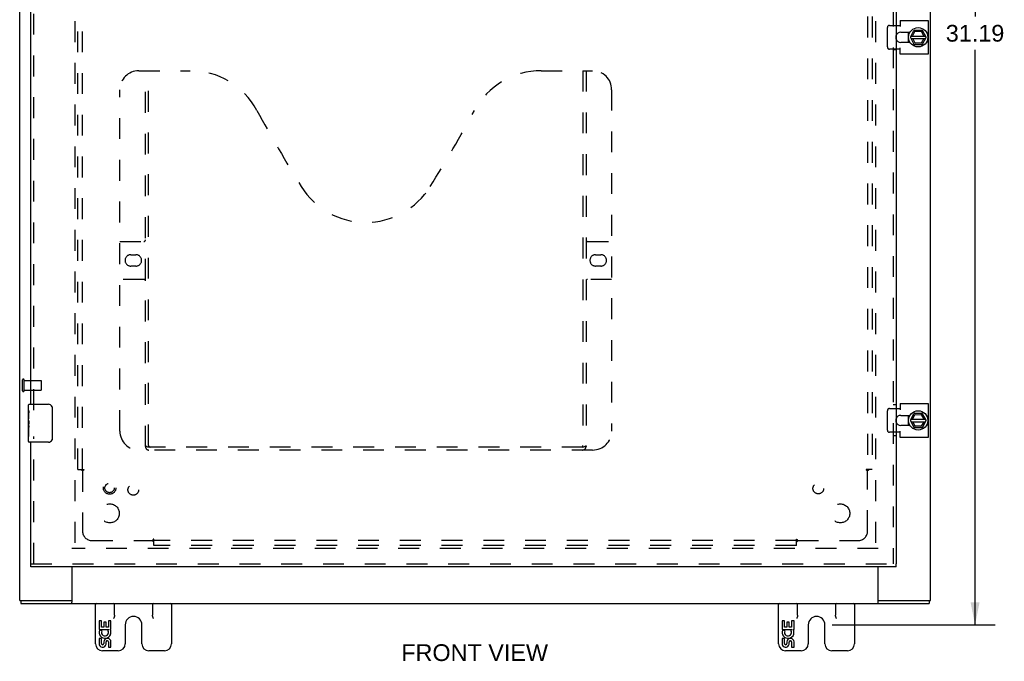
# Model space of a CAD drawing. Header units: inches. Extents: x 0 to 100, y 0 to 65.
# Tile 3 of 6: x 21 to 47, y 16 to 33. Entities that reach past the tile are written whole.
import ezdxf

# ---------------------------------------------------------------- set-up
doc = ezdxf.new("R2010")
doc.units = ezdxf.units.IN
doc.header["$LTSCALE"] = 5.5
doc.header["$MEASUREMENT"] = 0
doc.linetypes.add('HIDDEN', pattern=[0.2, 0.1, -0.1])
doc.layers.get('0').update_dxf_attribs({"linetype": 'CONTINUOUS'})
for name, color, linetype in [('DEFAULT_2', 8, 'HIDDEN'), ('DIMENSIONS', 7, 'CONTINUOUS'), ('DOOR_ASSEMBLY', 7, 'CONTINUOUS'), ('SUBPANEL', 7, 'CONTINUOUS')]:
    doc.layers.add(name, color=color, linetype=linetype)
doc.styles.get("Standard").update_dxf_attribs({"font": 'arial.ttf'})
doc.dimstyles.new('DIMSTYLE_1', dxfattribs={"dimtxt": 0.441176, "dimasz": 0.588235, "dimexe": 0.09, "dimexo": 0.07, "dimgap": 0.0375, "dimtad": 0, "dimtih": 1, "dimtoh": 1, "dimzin": 4, "dimdsep": 46, "dimtxsty": 'Standard', "dimblk": '_FILLED', "dimblk1": '_FILLED', "dimblk2": '_FILLED', "dimcen": 0.09, "dimadec": 3, "dimazin": 1, "dimtfac": 1, "dimtdec": 3, "dimtofl": 0, "dimtmove": 0, "dimatfit": 3, "dimldrblk": '_FILLED', "dimfxl": 0, "dimtolj": 1, "dimtzin": 4, "dimarcsym": 0})

# ---------------------------------------------------------------- blocks, each defined once
blk = doc.blocks.new('_FILLED')
at = {"color": 0, "linetype": 'ByBlock'}
blk.add_solid([(0, 0), (-1, 0.2), (-1, -0.2)], dxfattribs=at)
blk = doc.blocks.new('*D8')
at = {"layer": 'DIMENSIONS', "color": 2, "linetype": 'Continuous'}
for p, q in [((42.862, 48.128), (47.156, 48.128)), ((46.627, 48.128), (46.627, 32.976)), ((46.627, 16.941), (46.627, 32.094)), ((42.862, 16.941), (47.156, 16.941))]:
    blk.add_line(p, q, dxfattribs=at)
at = {"layer": 'DIMENSIONS', "color": 2, "linetype": 'Continuous', "xscale": 0.5882352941, "yscale": 0.5882352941, "zscale": 0.5882352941}
for p, rotation in [((46.627, 48.128), 90), ((46.627, 16.941), 270)]:
    blk.add_blockref('_FILLED', p, dxfattribs=dict(at, rotation=rotation))
at = {"layer": 'DIMENSIONS', "color": 2, "linetype": 'Continuous', "insert": (46.627, 32.755), "char_height": 0.4412, "width": 1.54166, "attachment_point": 2, "line_spacing_factor": 0.9}
blk.add_mtext('31.19', dxfattribs=at)

msp = doc.modelspace()

# ---------------------------------------------------------------- linework, layer by layer
at = {"color": 3, "linetype": 'Continuous'}
for p, q in [((21.451, 17.578), (21.451, 47.428)), ((45.451, 17.578), (45.451, 47.428)), ((44.545, 32.742), (44.657, 32.742)), ((44.657, 32.875), (45.394, 32.875)), ((44.657, 32.875), (44.657, 32.711)), ((45.394, 32.875), (45.394, 31.982)), ((44.67, 32.561), (44.913, 32.561)), ((44.913, 32.295), (44.67, 32.295)), ((44.657, 32.115), (44.545, 32.115)), ((44.657, 31.982), (44.657, 32.146)), ((45.394, 31.982), (44.657, 31.982)), ((44.545, 22.642), (44.657, 22.642)), ((44.657, 22.775), (45.394, 22.775)), ((44.657, 22.775), (44.657, 22.611)), ((45.394, 22.775), (45.394, 21.882)), ((44.67, 22.461), (44.913, 22.461)), ((44.913, 22.195), (44.67, 22.195)), ((44.657, 22.015), (44.545, 22.015)), ((44.657, 21.882), (44.657, 22.046)), ((45.394, 21.882), (44.657, 21.882)), ((22.826, 18.472), (22.826, 17.534)), ((44.076, 17.534), (44.076, 18.472)), ((21.484, 17.503), (45.418, 17.503)), ((21.563, 17.578), (22.767, 17.578)), ((44.135, 17.578), (45.338, 17.578))]:
    msp.add_line(p, q, dxfattribs=at)
at = {"color": 7, "linetype": 'Continuous'}
for p, q in [((44.863, 32.561), (44.863, 32.445)), ((44.928, 32.433), (45.016, 32.603)), ((44.943, 32.462), (45.319, 32.462)), ((44.979, 32.462), (45.039, 32.579)), ((45.233, 32.608), (45.025, 32.608)), ((45.033, 32.589), (45.039, 32.579)), ((45.039, 32.579), (45.211, 32.587)), ((45.216, 32.597), (45.211, 32.587)), ((45.211, 32.587), (45.28, 32.462)), ((45.335, 32.433), (45.241, 32.603)), ((44.863, 32.412), (44.863, 32.295)), ((44.879, 32.384), (44.866, 32.382)), ((44.928, 32.424), (45.016, 32.244)), ((44.943, 32.394), (45.32, 32.394)), ((45.045, 32.273), (44.986, 32.394)), ((45.025, 32.238), (45.233, 32.238)), ((45.039, 32.263), (45.045, 32.273)), ((45.209, 32.273), (45.045, 32.273)), ((45.279, 32.394), (45.209, 32.273)), ((45.214, 32.263), (45.209, 32.273)), ((45.241, 32.244), (45.335, 32.424)), ((44.863, 22.461), (44.863, 22.345)), ((44.928, 22.333), (45.016, 22.503)), ((44.928, 22.324), (45.016, 22.144)), ((44.943, 22.362), (45.319, 22.362)), ((44.979, 22.362), (45.039, 22.479)), ((45.233, 22.508), (45.025, 22.508)), ((45.033, 22.489), (45.039, 22.479)), ((45.039, 22.479), (45.211, 22.487)), ((45.216, 22.497), (45.211, 22.487)), ((45.211, 22.487), (45.28, 22.362)), ((45.335, 22.333), (45.241, 22.503)), ((45.241, 22.144), (45.335, 22.324)), ((44.863, 22.312), (44.863, 22.195)), ((44.879, 22.284), (44.866, 22.282)), ((44.943, 22.294), (45.32, 22.294)), ((45.045, 22.173), (44.986, 22.294)), ((45.025, 22.138), (45.233, 22.138)), ((45.039, 22.163), (45.045, 22.173)), ((45.209, 22.173), (45.045, 22.173)), ((45.279, 22.294), (45.209, 22.173)), ((45.214, 22.163), (45.209, 22.173)), ((21.451, 17.578), (21.559, 17.578)), ((21.484, 17.578), (21.484, 17.503)), ((22.767, 17.578), (22.826, 17.578)), ((22.826, 17.503), (22.826, 17.534)), ((23.451, 16.438), (23.451, 17.503)), ((23.951, 17.191), (23.951, 17.503)), ((24.951, 17.503), (24.951, 17.191)), ((25.451, 17.503), (25.451, 16.438)), ((41.451, 16.438), (41.451, 17.503)), ((41.951, 17.191), (41.951, 17.503)), ((42.951, 17.503), (42.951, 17.191)), ((43.451, 17.503), (43.451, 16.438)), ((44.076, 17.578), (44.135, 17.578)), ((44.076, 17.503), (44.076, 17.534)), ((45.338, 17.578), (45.451, 17.578)), ((45.418, 17.578), (45.418, 17.503)), ((23.605, 17.043), (23.542, 17.043)), ((23.542, 17.043), (23.542, 16.813)), ((23.605, 16.876), (23.605, 17.043)), ((23.668, 16.876), (23.605, 16.876)), ((23.728, 17.012), (23.668, 17.012)), ((23.668, 17.012), (23.668, 16.876)), ((23.728, 16.876), (23.728, 17.012)), ((23.793, 16.876), (23.728, 16.876)), ((23.856, 17.043), (23.793, 17.043)), ((23.793, 17.043), (23.793, 16.876)), ((23.856, 16.813), (23.856, 17.043)), ((24.232, 16.941), (24.232, 16.438)), ((24.67, 16.438), (24.67, 16.941)), ((41.605, 17.043), (41.542, 17.043)), ((41.542, 17.043), (41.542, 16.813)), ((41.605, 16.876), (41.605, 17.043)), ((41.668, 16.876), (41.605, 16.876)), ((41.728, 17.012), (41.668, 17.012)), ((41.668, 17.012), (41.668, 16.876)), ((41.728, 16.876), (41.728, 17.012)), ((41.793, 16.876), (41.728, 16.876)), ((41.856, 17.043), (41.793, 17.043)), ((41.793, 17.043), (41.793, 16.876)), ((41.856, 16.813), (41.856, 17.043)), ((42.232, 16.941), (42.232, 16.438)), ((42.67, 16.438), (42.67, 16.941)), ((23.542, 16.813), (23.803, 16.813)), ((23.612, 16.777), (23.555, 16.802)), ((23.803, 16.813), (23.776, 16.794)), ((23.838, 16.813), (23.856, 16.813)), ((41.542, 16.813), (41.803, 16.813)), ((41.612, 16.777), (41.555, 16.802)), ((41.803, 16.813), (41.776, 16.794)), ((41.838, 16.813), (41.856, 16.813)), ((23.605, 16.582), (23.542, 16.582)), ((23.542, 16.582), (23.542, 16.446)), ((23.605, 16.446), (23.605, 16.582)), ((23.668, 16.488), (23.668, 16.446)), ((23.728, 16.426), (23.728, 16.495)), ((23.793, 16.488), (23.793, 16.352)), ((23.793, 16.352), (23.856, 16.352)), ((23.856, 16.352), (23.856, 16.488)), ((41.605, 16.582), (41.542, 16.582)), ((41.542, 16.582), (41.542, 16.446)), ((41.605, 16.446), (41.605, 16.582)), ((41.668, 16.488), (41.668, 16.446)), ((41.728, 16.426), (41.728, 16.495)), ((41.793, 16.488), (41.793, 16.352)), ((41.793, 16.352), (41.856, 16.352)), ((41.856, 16.352), (41.856, 16.488)), ((24.047, 16.253), (23.636, 16.253)), ((25.266, 16.253), (24.855, 16.253)), ((42.047, 16.253), (41.636, 16.253)), ((43.266, 16.253), (42.855, 16.253))]:
    msp.add_line(p, q, dxfattribs=at)
for points in [[(44.875, 32.384), (44.877, 32.374), (44.881, 32.356), (44.886, 32.338)], [(44.886, 32.338), (44.893, 32.32), (44.901, 32.304), (44.906, 32.295)], [(44.875, 22.284), (44.877, 22.274), (44.881, 22.256), (44.886, 22.238)], [(44.886, 22.238), (44.893, 22.22), (44.901, 22.204), (44.906, 22.195)], [(23.951, 17.191), (23.95, 17.183), (23.949, 17.175), (23.948, 17.167), (23.946, 17.159), (23.944, 17.15), (23.941, 17.141), (23.937, 17.132), (23.934, 17.123), (23.93, 17.113), (23.926, 17.103)], [(24.976, 17.103), (24.971, 17.113), (24.968, 17.123), (24.964, 17.132), (24.961, 17.141), (24.958, 17.15), (24.955, 17.159), (24.953, 17.167), (24.952, 17.175), (24.951, 17.183), (24.951, 17.191)], [(41.951, 17.191), (41.95, 17.183), (41.949, 17.175), (41.948, 17.167), (41.946, 17.159), (41.944, 17.15), (41.941, 17.141), (41.937, 17.132), (41.934, 17.123), (41.93, 17.113), (41.926, 17.103)], [(42.976, 17.103), (42.971, 17.113), (42.968, 17.123), (42.964, 17.132), (42.961, 17.141), (42.958, 17.15), (42.955, 17.159), (42.953, 17.167), (42.952, 17.175), (42.951, 17.183), (42.951, 17.191)]]:
    msp.add_lwpolyline(points, dxfattribs=at)
for centre in [(45.129, 32.428), (45.129, 22.328)]:
    msp.add_circle(centre, 0.254, dxfattribs=at)
at = {"color": 3, "linetype": 'Continuous'}
for centre, start, end in [((44.67, 32.428), 90, 159.8895), ((44.67, 32.428), 200.1105, 270), ((44.67, 22.328), 90, 159.8895), ((44.67, 22.328), 200.1105, 270)]:
    msp.add_arc(centre, 0.133, start, end, dxfattribs=at)
at = {"color": 7, "linetype": 'Continuous'}
for centre, radius, start, end in [((45.129, 32.428), 0.266, 150.0137, 190), ((45.129, 32.428), 0.281, 151.7622, 160.7964), ((45.025, 32.598), 0.01, 90, 152.7647), ((45.233, 32.598), 0.01, 28.8968, 90), ((45.129, 32.428), 0.266, 356.1514, 3.5482), ((45.129, 32.428), 0.281, 199.2036, 208.2378), ((44.937, 32.428), 0.01, 152.7647, 205.9948), ((45.025, 32.248), 0.01, 205.9948, 270), ((45.233, 32.248), 0.01, 270, 332.3947), ((45.327, 32.428), 0.01, 332.3947, 28.8968), ((45.129, 22.328), 0.266, 150.0137, 190), ((45.129, 22.328), 0.281, 151.7622, 160.7964), ((44.937, 22.328), 0.01, 152.7647, 205.9948), ((45.025, 22.498), 0.01, 90, 152.7647), ((45.233, 22.498), 0.01, 28.8968, 90), ((45.327, 22.328), 0.01, 332.3947, 28.8968), ((45.129, 22.328), 0.266, 356.1514, 3.5482), ((45.129, 22.328), 0.281, 199.2036, 208.2378), ((45.025, 22.148), 0.01, 205.9948, 270), ((45.233, 22.148), 0.01, 270, 332.3947), ((23.476, 17.478), 0.025, 90, 180), ((23.926, 17.478), 0.025, 0, 90), ((24.976, 17.478), 0.025, 90, 180), ((25.426, 17.478), 0.025, 0, 90), ((41.476, 17.478), 0.025, 90, 180), ((41.926, 17.478), 0.025, 0, 90), ((42.976, 17.478), 0.025, 90, 180), ((43.426, 17.478), 0.025, 0, 90), ((24.451, 16.941), 0.219, 0, 180), ((42.451, 16.941), 0.219, 0, 180), ((23.699, 16.74), 0.157, 156.5966, 341.8791), ((23.699, 16.74), 0.0943, 156.5966, 35.1122), ((23.699, 16.74), 0.157, 25.737, 27.8532), ((23.702, 16.74), 0.154, 341.4199, 26.1963), ((41.699, 16.74), 0.157, 156.5966, 341.8791), ((41.699, 16.74), 0.0943, 156.5966, 35.1122), ((41.699, 16.74), 0.157, 25.737, 27.8532), ((41.702, 16.74), 0.154, 341.4199, 26.1963), ((23.636, 16.438), 0.185, 180, 270), ((23.636, 16.446), 0.0943, 179.9911, 347.4338), ((23.636, 16.446), 0.0314, 180, 0.0485), ((23.762, 16.488), 0.0943, 0, 180), ((23.762, 16.483), 0.0362, 83.4285, 161.7628), ((23.762, 16.488), 0.0314, 0, 81.2295), ((24.047, 16.438), 0.185, 270, 360), ((24.855, 16.438), 0.185, 180, 270), ((25.266, 16.438), 0.185, 270, 360), ((41.636, 16.438), 0.185, 180, 270), ((41.636, 16.446), 0.0943, 179.9911, 347.4338), ((41.636, 16.446), 0.0314, 180, 0.0485), ((41.762, 16.488), 0.0943, 0, 180), ((41.762, 16.483), 0.0362, 83.4285, 161.7628), ((41.762, 16.488), 0.0314, 0, 81.2295), ((42.047, 16.438), 0.185, 270, 360), ((42.855, 16.438), 0.185, 180, 270), ((43.266, 16.438), 0.185, 270, 360)]:
    msp.add_arc(centre, radius, start, end, dxfattribs=at)
at = {"layer": 'DEFAULT_2', "color": 8, "linetype": 'HIDDEN'}
for p, q in [((22.901, 46.053), (22.901, 18.953)), ((44.001, 46.053), (44.001, 18.953)), ((44.368, 32.742), (44.545, 32.742)), ((44.316, 32.175), (44.316, 32.682)), ((44.545, 32.115), (44.368, 32.115)), ((21.526, 23.111), (21.526, 23.395)), ((21.569, 23.111), (21.569, 23.395)), ((21.569, 23.377), (22.016, 23.377)), ((22.026, 23.139), (22.026, 23.367)), ((21.569, 23.129), (22.016, 23.129)), ((44.316, 22.075), (44.316, 22.582)), ((44.368, 22.642), (44.545, 22.642)), ((44.545, 22.015), (44.368, 22.015)), ((44.076, 18.953), (22.826, 18.953))]:
    msp.add_line(p, q, dxfattribs=at)
for points in [[(44.368, 32.742), (44.362, 32.742), (44.357, 32.741), (44.351, 32.739), (44.346, 32.736), (44.341, 32.733), (44.336, 32.729), (44.331, 32.724), (44.328, 32.719), (44.324, 32.714), (44.321, 32.708), (44.319, 32.702), (44.318, 32.695), (44.317, 32.689), (44.316, 32.682)], [(44.316, 32.175), (44.317, 32.168), (44.318, 32.161), (44.319, 32.155), (44.321, 32.149), (44.324, 32.143), (44.328, 32.137), (44.331, 32.132), (44.336, 32.128), (44.341, 32.124), (44.346, 32.121), (44.351, 32.118), (44.357, 32.116), (44.362, 32.115), (44.368, 32.115)], [(44.368, 22.642), (44.362, 22.642), (44.357, 22.641), (44.351, 22.639), (44.346, 22.636), (44.341, 22.633), (44.336, 22.629), (44.331, 22.624), (44.328, 22.619), (44.324, 22.614), (44.321, 22.608), (44.319, 22.602), (44.318, 22.595), (44.317, 22.589), (44.316, 22.582)], [(44.316, 22.075), (44.317, 22.068), (44.318, 22.061), (44.319, 22.055), (44.321, 22.049), (44.324, 22.043), (44.328, 22.037), (44.331, 22.032), (44.336, 22.028), (44.341, 22.024), (44.346, 22.021), (44.351, 22.018), (44.357, 22.016), (44.362, 22.015), (44.368, 22.015)]]:
    msp.add_lwpolyline(points, dxfattribs=at)
for centre, radius, start, end in [((44.67, 32.428), 0.133, 159.8895, 200.1105), ((21.547, 23.395), 0.0215, 360, 180), ((22.016, 23.367), 0.01, 360, 90), ((21.547, 23.111), 0.0215, 180, 0), ((22.016, 23.139), 0.01, 270, 0), ((44.67, 22.328), 0.133, 159.8895, 200.1105)]:
    msp.add_arc(centre, radius, start, end, dxfattribs=at)
at = {"layer": 'DOOR_ASSEMBLY', "color": 8, "linetype": 'HIDDEN'}
for p, q in [((44.47, 46.46), (44.47, 18.547)), ((21.82, 22.598), (21.82, 42.408)), ((44.545, 32.097), (44.47, 32.097)), ((24.59, 31.547), (25.945, 31.547)), ((24.765, 21.637), (24.765, 31.547)), ((24.845, 21.667), (24.845, 31.547)), ((35.195, 31.547), (36.55, 31.547)), ((36.295, 31.547), (36.295, 21.667)), ((36.375, 31.547), (36.375, 21.637)), ((24.09, 22.047), (24.09, 31.047)), ((37.05, 31.047), (37.05, 22.047)), ((24.09, 27.047), (24.725, 27.047)), ((36.415, 27.047), (37.05, 27.047)), ((24.377, 26.697), (24.514, 26.697)), ((36.627, 26.697), (36.764, 26.697)), ((24.514, 26.397), (24.377, 26.397)), ((36.764, 26.397), (36.627, 26.397)), ((24.725, 26.047), (24.09, 26.047)), ((37.05, 26.047), (36.415, 26.047)), ((44.545, 22.735), (44.47, 22.735)), ((21.82, 18.547), (21.82, 21.908)), ((44.545, 21.922), (44.47, 21.922)), ((36.55, 21.547), (24.59, 21.547)), ((36.291, 21.627), (24.849, 21.627)), ((21.745, 18.547), (44.545, 18.547))]:
    msp.add_line(p, q, dxfattribs=at)
at = {"layer": 'DOOR_ASSEMBLY', "color": 3, "linetype": 'Continuous'}
for p, q in [((44.545, 46.46), (44.545, 18.547)), ((21.745, 22.753), (21.745, 42.253)), ((21.745, 18.547), (21.745, 21.753)), ((44.545, 18.472), (21.745, 18.472))]:
    msp.add_line(p, q, dxfattribs=at)
at = {"layer": 'DOOR_ASSEMBLY', "color": 7, "linetype": 'Continuous'}
for p, q in [((21.685, 22.594), (21.685, 22.738)), ((21.685, 22.338), (21.685, 22.591)), ((21.7, 22.753), (22.21, 22.753)), ((22.31, 22.653), (22.31, 21.853)), ((21.694, 22.536), (21.685, 22.536)), ((21.685, 22.368), (21.695, 22.368)), ((21.685, 21.768), (21.685, 22.336)), ((21.695, 22.368), (21.695, 22.525)), ((21.688, 22.306), (21.685, 22.306)), ((21.685, 22.174), (21.694, 22.174)), ((21.685, 22.138), (21.695, 22.138)), ((21.685, 22.075), (21.695, 22.075)), ((21.695, 22.185), (21.695, 22.238)), ((21.695, 21.907), (21.695, 22.138)), ((21.685, 21.907), (21.695, 21.907)), ((22.21, 21.753), (21.7, 21.753)), ((21.745, 18.472), (21.745, 18.547)), ((44.545, 18.472), (44.545, 18.547))]:
    msp.add_line(p, q, dxfattribs=at)
for points in [[(21.685, 22.594), (21.685, 22.591), (21.686, 22.587), (21.687, 22.581), (21.688, 22.575), (21.689, 22.568), (21.691, 22.561), (21.692, 22.552), (21.693, 22.544), (21.694, 22.535), (21.695, 22.525)], [(22.303, 22.689), (22.305, 22.684), (22.307, 22.678), (22.308, 22.672), (22.309, 22.666), (22.31, 22.66), (22.31, 22.653)], [(21.685, 22.338), (21.685, 22.331), (21.686, 22.323), (21.687, 22.315), (21.688, 22.306), (21.689, 22.298), (21.69, 22.289), (21.691, 22.28), (21.692, 22.271), (21.693, 22.262), (21.694, 22.253), (21.695, 22.245), (21.695, 22.238)], [(21.695, 22.185), (21.695, 22.179), (21.694, 22.172), (21.694, 22.166), (21.693, 22.16), (21.693, 22.155), (21.692, 22.149)], [(22.31, 21.853), (22.31, 21.847), (22.309, 21.841), (22.308, 21.835), (22.307, 21.829), (22.305, 21.823), (22.303, 21.817)]]:
    msp.add_lwpolyline(points, dxfattribs=at)
at = {"layer": 'DOOR_ASSEMBLY', "color": 8, "linetype": 'HIDDEN'}
for points in [[(24.755, 21.667), (24.771, 21.656), (24.787, 21.647), (24.803, 21.639), (24.819, 21.632), (24.834, 21.628), (24.849, 21.627)], [(36.291, 21.627), (36.306, 21.628), (36.322, 21.632), (36.337, 21.639), (36.353, 21.647), (36.369, 21.656), (36.385, 21.667)]]:
    msp.add_lwpolyline(points, dxfattribs=at)
for radius in [0.164, 0.124]:
    msp.add_circle((23.82, 20.547), radius, dxfattribs=at)
for centre, radius, start, end in [((24.59, 31.047), 0.5, 90, 180), ((25.945, 29.547), 2, 28.4813, 90), ((35.195, 29.547), 2, 90, 151.5187), ((36.55, 31.047), 0.5, 0, 90), ((62.253, 49.245), 39.307, 208.4813, 211.8705), ((-1.113, 49.245), 39.307, 328.1295, 331.5187), ((30.57, 29.547), 2, 211.8705, 328.1295), ((24.725, 27.087), 0.04, 270, 360), ((36.415, 27.087), 0.04, 180, 270), ((24.377, 26.547), 0.15, 90, 270), ((24.514, 26.547), 0.15, 270, 90), ((36.627, 26.547), 0.15, 90, 270), ((36.764, 26.547), 0.15, 270, 90), ((24.725, 26.007), 0.04, 0, 90), ((36.415, 26.007), 0.04, 90, 180), ((24.59, 22.047), 0.5, 180, 270), ((36.55, 22.047), 0.5, 270, 360), ((24.855, 21.637), 0.09, 180, 270), ((24.885, 21.667), 0.04, 180, 270), ((36.255, 21.667), 0.04, 270, 360), ((36.285, 21.637), 0.09, 270, 360)]:
    msp.add_arc(centre, radius, start, end, dxfattribs=at)
at = {"layer": 'DOOR_ASSEMBLY', "color": 7, "linetype": 'Continuous'}
for centre, radius, start, end in [((21.7, 22.738), 0.015, 90, 180), ((22.21, 22.653), 0.1, 21.1999, 90), ((22.21, 21.853), 0.1, 270, 338.7946), ((21.7, 21.768), 0.015, 180, 270)]:
    msp.add_arc(centre, radius, start, end, dxfattribs=at)
msp.add_ellipse((21.885, 22.171), major_axis=(0.2, 0), ratio=0.432808, start_param=-3.141593, end_param=-2.879776, dxfattribs=at)
at = {"layer": 'SUBPANEL', "color": 8, "linetype": 'HIDDEN'}
for p, q in [((22.982, 21.035), (22.982, 43.972)), ((23.107, 21.035), (23.107, 43.972)), ((43.794, 43.972), (43.794, 21.035)), ((43.919, 43.972), (43.919, 21.035)), ((22.982, 21.035), (23.068, 21.035)), ((23.068, 21.035), (23.148, 21.035)), ((43.833, 21.035), (43.754, 21.035)), ((43.919, 21.035), (43.833, 21.035)), ((23.107, 20.999), (23.107, 19.41)), ((43.794, 19.41), (43.794, 20.999)), ((23.357, 19.16), (24.947, 19.16)), ((24.982, 19.121), (24.982, 19.2)), ((41.919, 19.16), (24.982, 19.16)), ((24.982, 19.035), (24.982, 19.121)), ((41.919, 19.035), (24.982, 19.035)), ((41.919, 19.121), (41.919, 19.2)), ((41.919, 19.035), (41.919, 19.121)), ((41.955, 19.16), (43.544, 19.16))]:
    msp.add_line(p, q, dxfattribs=at)
for points in [[(23.068, 21.035), (23.07, 21.033), (23.072, 21.032), (23.074, 21.031), (23.075, 21.029), (23.077, 21.028), (23.078, 21.027), (23.08, 21.025), (23.081, 21.024), (23.083, 21.023), (23.084, 21.022), (23.086, 21.02), (23.087, 21.019), (23.088, 21.018)], [(23.088, 21.018), (23.092, 21.014), (23.095, 21.01)], [(23.148, 21.035), (23.147, 21.033), (23.147, 21.032), (23.146, 21.03), (23.145, 21.029), (23.144, 21.028), (23.143, 21.026), (23.142, 21.025), (23.141, 21.024), (23.14, 21.022), (23.139, 21.021), (23.137, 21.02), (23.136, 21.019), (23.134, 21.017), (23.133, 21.016), (23.131, 21.015), (23.129, 21.014), (23.127, 21.013), (23.125, 21.012), (23.121, 21.009)], [(43.754, 21.035), (43.754, 21.033), (43.755, 21.032), (43.755, 21.03), (43.756, 21.029), (43.757, 21.028), (43.758, 21.026), (43.759, 21.025), (43.76, 21.024), (43.761, 21.022), (43.763, 21.021), (43.764, 21.02), (43.765, 21.019), (43.767, 21.017), (43.769, 21.016), (43.77, 21.015), (43.772, 21.014), (43.774, 21.013), (43.776, 21.012)], [(43.833, 21.035), (43.831, 21.033), (43.829, 21.032), (43.828, 21.031), (43.826, 21.029), (43.824, 21.028), (43.823, 21.027), (43.821, 21.025), (43.82, 21.024), (43.818, 21.023), (43.817, 21.022), (43.816, 21.02), (43.814, 21.019), (43.813, 21.018), (43.808, 21.012)], [(23.095, 21.01), (23.097, 21.009), (23.099, 21.007), (23.1, 21.006), (23.102, 21.004), (23.103, 21.003), (23.105, 21.001), (23.106, 21), (23.107, 20.999)], [(23.121, 21.009), (23.119, 21.008), (23.117, 21.007), (23.115, 21.005), (23.113, 21.004), (23.111, 21.003), (23.11, 21.002), (23.108, 21), (23.107, 20.999)], [(43.776, 21.012), (43.78, 21.009), (43.782, 21.008), (43.784, 21.007), (43.786, 21.005), (43.788, 21.004), (43.79, 21.003), (43.792, 21.002), (43.793, 21), (43.794, 20.999)], [(43.808, 21.012), (43.806, 21.01), (43.804, 21.009), (43.803, 21.007), (43.801, 21.006), (43.8, 21.004), (43.798, 21.003), (43.797, 21.001), (43.796, 21), (43.794, 20.999)], [(24.959, 19.178), (24.956, 19.174), (24.955, 19.172), (24.954, 19.17), (24.953, 19.168), (24.951, 19.166), (24.95, 19.164), (24.949, 19.162), (24.948, 19.161), (24.947, 19.16)], [(24.959, 19.146), (24.958, 19.148), (24.956, 19.15), (24.954, 19.151), (24.953, 19.153), (24.951, 19.154), (24.95, 19.156), (24.949, 19.157), (24.948, 19.158), (24.947, 19.16)], [(24.982, 19.2), (24.98, 19.2), (24.979, 19.199), (24.978, 19.199), (24.976, 19.198), (24.975, 19.197), (24.974, 19.196), (24.972, 19.195), (24.971, 19.194), (24.97, 19.193), (24.968, 19.191), (24.967, 19.19), (24.966, 19.189), (24.965, 19.187), (24.964, 19.185), (24.962, 19.184), (24.961, 19.182), (24.96, 19.18), (24.959, 19.178)], [(24.982, 19.121), (24.981, 19.123), (24.979, 19.125), (24.978, 19.126), (24.977, 19.128), (24.975, 19.13), (24.974, 19.131), (24.973, 19.133), (24.971, 19.134), (24.97, 19.136), (24.969, 19.137), (24.968, 19.138), (24.966, 19.14), (24.965, 19.141), (24.959, 19.146)], [(41.919, 19.2), (41.921, 19.2), (41.922, 19.199), (41.924, 19.199), (41.925, 19.198), (41.926, 19.197), (41.928, 19.196), (41.929, 19.195), (41.93, 19.194), (41.932, 19.193), (41.933, 19.191), (41.934, 19.19), (41.935, 19.189), (41.937, 19.187), (41.938, 19.185), (41.939, 19.184), (41.94, 19.182), (41.941, 19.18), (41.942, 19.178), (41.945, 19.174)], [(41.919, 19.121), (41.921, 19.123), (41.922, 19.125), (41.923, 19.126), (41.925, 19.128), (41.926, 19.13), (41.927, 19.131), (41.929, 19.133), (41.93, 19.134), (41.931, 19.136), (41.932, 19.137), (41.934, 19.138), (41.935, 19.14), (41.936, 19.141)], [(41.936, 19.141), (41.94, 19.145), (41.944, 19.148)], [(41.944, 19.148), (41.945, 19.15), (41.947, 19.151), (41.948, 19.153), (41.95, 19.154), (41.951, 19.156), (41.953, 19.157), (41.954, 19.158), (41.955, 19.16)], [(41.945, 19.174), (41.946, 19.172), (41.947, 19.17), (41.949, 19.168), (41.95, 19.166), (41.951, 19.164), (41.952, 19.162), (41.954, 19.161), (41.955, 19.16)]]:
    msp.add_lwpolyline(points, dxfattribs=at)
for centre, radius in [((24.444, 20.497), 0.141), ((42.496, 20.534), 0.141), ((23.826, 19.878), 0.25), ((43.076, 19.878), 0.25)]:
    msp.add_circle(centre, radius, dxfattribs=at)
for centre, start, end in [((23.357, 19.41), 180, 270), ((43.544, 19.41), 270, 360)]:
    msp.add_arc(centre, 0.25, start, end, dxfattribs=at)

# ---------------------------------------------------------------- texts
at = {"layer": 'DIMENSIONS', "color": 2, "linetype": 'Continuous', "insert": (33.44, 16.427), "char_height": 0.4412, "width": 3.8607, "attachment_point": 2, "line_spacing_factor": 0.9}
msp.add_mtext('FRONT VIEW', dxfattribs=at)

# ---------------------------------------------------------------- dimensions: what is measured, and where the dimension line sits
at = {"layer": 'DIMENSIONS', "color": 2, "linetype": 'Continuous'}
dim = msp.add_linear_dim(base=(46.627, 16.941), p1=(42.792, 48.128), p2=(42.792, 16.941), angle=270, dimstyle='DIMSTYLE_1', dxfattribs=at)
dim.commit()
dim.dimension.update_dxf_attribs({"geometry": '*D8', "text_midpoint": (46.626, 32.532), "dimtype": 160})

doc.saveas('drawing.dxf')
